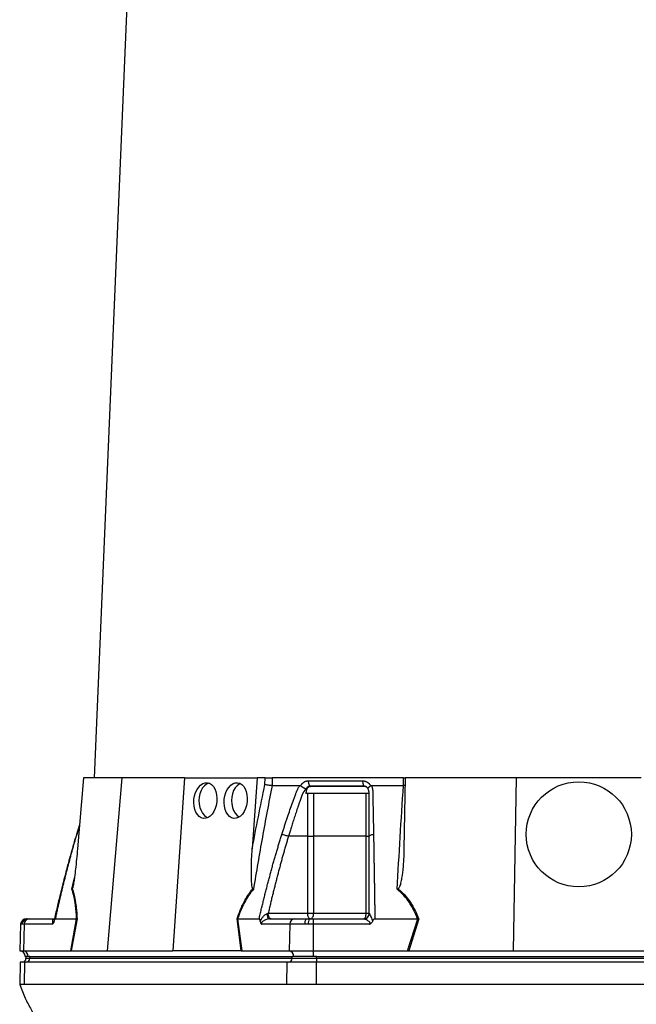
# Model space of a CAD drawing. Header units: millimetres. Extents: x 2293 to 3613, y 988 to 5170.
# Tile 7 of 12: x 2422 to 3079, y 2031 to 3079. Entities that reach past the tile are written whole.
import ezdxf

# ---------------------------------------------------------------- set-up
doc = ezdxf.new("R2010")
doc.units = ezdxf.units.MM
doc.header["$LTSCALE"] = 2

msp = doc.modelspace()

# ---------------------------------------------------------------- linework, layer by layer
at = {"color": 7, "linetype": 'Continuous', "lineweight": 25}
for p, q in [((2573.1, 3978.6), (2501.2, 2271.9)), ((2489.6, 2271.9), (2483.2, 2196.3)), ((2530.6, 2271.9), (2489.6, 2271.9)), ((2530.6, 2271.9), (2515, 2087.9)), ((2597.3, 2271.9), (2530.6, 2271.9)), ((2597.3, 2271.9), (2584.9, 2087.9)), ((2597.3, 2271.9), (2674.5, 2271.9)), ((2674.5, 2271.9), (2669.4, 2196.3)), ((2683.2, 2271.9), (2674.5, 2271.9)), ((2683, 2264.8), (2683.2, 2271.9)), ((2690.8, 2271.9), (2690.6, 2263.9)), ((2830.6, 2271.9), (2690.8, 2271.9)), ((2830.6, 2263.9), (2830.6, 2271.9)), ((2830.6, 2271.9), (2832.1, 2271.9)), ((2832.4, 2271.9), (2831.1, 2196.3)), ((2950.6, 2271.9), (2832.4, 2271.9)), ((2950.6, 2271.9), (2947.4, 2087.9)), ((3083.9, 2271.9), (2950.6, 2271.9)), ((2721.1, 2263.6), (2721.2, 2263.9)), ((2794, 2255.2), (2726.6, 2255.2)), ((2795.4, 2263.9), (2795.6, 2263.6)), ((2832.3, 2264), (2830.6, 2263.9)), ((2485.4, 2222.1), (2482.1, 2211.6)), ((2728.5, 2209.9), (2708, 2209.9)), ((2728.5, 2127.9), (2728.5, 2209.9)), ((2734.8, 2209.9), (2734.8, 2127.9)), ((2790.7, 2127.9), (2790.7, 2209.9)), ((2428.7, 2121.9), (2429.2, 2121.9)), ((2429.2, 2121.9), (2430, 2121.9)), ((2430, 2121.9), (2431.7, 2121.9)), ((2431.7, 2121.9), (2458.6, 2121.9)), ((2459.5, 2121.9), (2482.3, 2121.9)), ((2476, 2087.9), (2482.3, 2121.9)), ((2482.8, 2121.9), (2476.5, 2087.9)), ((2657.6, 2087.9), (2653.3, 2121.9)), ((2653.9, 2121.9), (2676.7, 2121.9)), ((2653.9, 2121.9), (2658.3, 2087.9)), ((2686.5, 2127.9), (2728.5, 2127.9)), ((2687.7, 2121.9), (2714.6, 2121.9)), ((2714.6, 2121.9), (2727.4, 2121.9)), ((2727.4, 2121.9), (2730.3, 2121.9)), ((2728.5, 2127.9), (2734.8, 2127.9)), ((2730.3, 2121.9), (2734.4, 2121.9)), ((2734.4, 2121.9), (2788.2, 2121.9)), ((2734.8, 2127.9), (2790.7, 2127.9)), ((2790.7, 2127.9), (2794.1, 2127.9)), ((2800.1, 2121.9), (2845.6, 2121.9)), ((2835, 2087.9), (2845.7, 2121.9)), ((2846.8, 2121.9), (2836.1, 2087.9)), ((2422.7, 2116.1), (2421.7, 2087.9)), ((2424.3, 2116.1), (2423.3, 2116.1)), ((2426.5, 2116.1), (2424.3, 2116.1)), ((2426.5, 2116.1), (2425.7, 2087.9)), ((2456.6, 2116.1), (2426.5, 2116.1)), ((2709.4, 2116.1), (2679.4, 2116.1)), ((2709.4, 2116.1), (2708.6, 2087.9)), ((2725.6, 2116.1), (2709.4, 2116.1)), ((2729.2, 2116.1), (2725.6, 2116.1)), ((2734.4, 2116.1), (2729.2, 2116.1)), ((2794.5, 2116.1), (2734.4, 2116.1)), ((2734.4, 2116.1), (2734.4, 2087.9)), ((2421.7, 2087.9), (2425.7, 2087.9)), ((2425.7, 2087.9), (2476, 2087.9)), ((2476.7, 2087.9), (2515, 2087.9)), ((2515, 2087.9), (2584.9, 2087.9)), ((2657.2, 2087.9), (2584.9, 2087.9)), ((2658.3, 2087.9), (2708.6, 2087.9)), ((2708.6, 2087.9), (2734.4, 2087.9)), ((2734.4, 2087.9), (2835, 2087.9)), ((2734.4, 2087.9), (2734.4, 2081.9)), ((2836.7, 2087.9), (2947.4, 2087.9)), ((2947.4, 2087.9), (3087.2, 2087.9)), ((2422.3, 2075.9), (2421.9, 2051.8)), ((2427.1, 2075.9), (2422.3, 2075.9)), ((2426.8, 2051.9), (2427.1, 2075.9)), ((2706.6, 2075.9), (2427.1, 2075.9)), ((2430.7, 2081.9), (2427.5, 2081.9)), ((2428.4, 2081.9), (2428.4, 2079.9)), ((2432.4, 2081.9), (2430.7, 2081.9)), ((2432.4, 2081.9), (2711.8, 2081.9)), ((2432.4, 2079.9), (2432.4, 2081.9)), ((2432.4, 2079.9), (2711.8, 2079.9)), ((2706.2, 2051.9), (2706.6, 2075.9)), ((2737.8, 2075.9), (2706.6, 2075.9)), ((2711.8, 2079.9), (2711.8, 2081.9)), ((2713.6, 2081.9), (2711.8, 2081.9)), ((2711.8, 2079.9), (2737.8, 2079.9)), ((2734.4, 2081.9), (2713.6, 2081.9)), ((2737.8, 2081.9), (2734.4, 2081.9)), ((2737.8, 2081.9), (3296.7, 2081.9)), ((2737.8, 2079.9), (2737.8, 2081.9)), ((2737.8, 2079.9), (3296.7, 2079.9)), ((2737.8, 2079.9), (2737.8, 2075.9)), ((2737.8, 2051.9), (2737.8, 2075.9)), ((3296.7, 2075.9), (2737.8, 2075.9)), ((2706.2, 2051.9), (2426.8, 2051.9)), ((3296.7, 2051.9), (2737.8, 2051.9))]:
    msp.add_line(p, q, dxfattribs=at)
at = {"color": 8, "linetype": 'Continuous', "lineweight": 25}
for p, q in [((2482.1, 2211.6), (2482.4, 2211.8)), ((2485.3, 2221.2), (2482.4, 2211.8)), ((2477.3, 2153.4), (2480, 2165.7)), ((2423.3, 2116.1), (2422.7, 2116.1)), ((2428.4, 2079.9), (2432.4, 2079.9))]:
    msp.add_line(p, q, dxfattribs=at)
at = {"color": 7, "linetype": 'Continuous', "lineweight": 25, "flags": 128}
for points in [[(2623.2, 2266.5), (2620.8, 2265.4), (2618.5, 2263.7), (2616.5, 2261.3), (2614.9, 2258.4), (2613.6, 2255.1), (2612.9, 2251.6), (2612.6, 2247.9), (2612.9, 2244.2), (2613.6, 2240.6), (2614.9, 2237.3), (2616.5, 2234.4), (2618.5, 2232.1), (2620.8, 2230.3), (2622, 2229.7)], [(2656.6, 2266), (2655.5, 2265.4), (2653.2, 2263.7), (2651.2, 2261.3), (2649.6, 2258.4), (2648.4, 2255.1), (2647.6, 2251.6), (2647.4, 2247.9), (2647.6, 2244.2), (2648.4, 2240.6), (2649.6, 2237.3), (2651.2, 2234.4), (2653.2, 2232.1), (2655.4, 2230.4)], [(2687.7, 2121.9), (2687.3, 2122), (2686.9, 2122.3), (2686.5, 2122.8), (2686.2, 2123.5), (2685.9, 2124.4), (2685.7, 2125.4), (2685.6, 2126.5), (2685.5, 2127.6)], [(2725.6, 2116.1), (2725.7, 2117.2), (2725.8, 2118.3), (2725.9, 2119.3), (2726.2, 2120.2), (2726.4, 2120.9), (2726.8, 2121.4), (2727.1, 2121.8), (2727.4, 2121.9)], [(2731.5, 2121.9), (2730.9, 2122), (2730.3, 2122.3), (2729.8, 2122.9), (2729.4, 2123.6), (2729, 2124.5), (2728.7, 2125.6), (2728.5, 2126.7), (2728.5, 2127.9)], [(2731.5, 2121.9), (2732.1, 2122), (2732.8, 2122.3), (2733.3, 2122.9), (2733.8, 2123.6), (2734.2, 2124.5), (2734.6, 2125.6), (2734.7, 2126.7), (2734.8, 2127.9)], [(2788.1, 2121.9), (2788.6, 2122), (2789.1, 2122.3), (2789.6, 2122.9), (2790, 2123.6), (2790.3, 2124.5), (2790.5, 2125.6), (2790.7, 2126.7), (2790.7, 2127.9)]]:
    msp.add_lwpolyline(points, dxfattribs=at)
at = {"color": 7, "linetype": 'Continuous', "lineweight": 25}
msp.add_circle((3017.3, 2211.9), 56, dxfattribs=at)
for centre, radius, start, end in [((2428.7, 2115.9), 6, 90, 178), ((2429.2, 2115.9), 5.93, 90.6447, 178.6908), ((2430.2, 2116.1), 5.82, 91.7006, 179.756), ((2432.1, 2116.3), 5.61, 94.2201, 182.0086), ((2715, 2116.3), 5.61, 94.2201, 182.0086), ((2738, 2117.4), 8.92, 150.2422, 188.7865), ((2788.2, 2127.8), 5.96, 270.3276, 358.0291), ((2421.5, 2081.9), 6, 0, 88), ((2425, 2082.2), 5.68, 356.3893, 83.4229), ((2707.9, 2082.2), 5.68, 356.3893, 83.4229), ((2424.4, 2079.9), 4, 270, 0), ((2428.7, 2079.6), 3.76, 274.4019, 3.8113), ((2708.1, 2079.6), 3.76, 274.4019, 3.8113)]:
    msp.add_arc(centre, radius, start, end, dxfattribs=at)
for centre in [(2619.5, 2247.9), (2651.8, 2247.9)]:
    msp.add_ellipse(centre, major_axis=(2.1, 19), ratio=0.640333, dxfattribs=at)
for centre, major_axis, ratio, start_param, end_param in [((2475.1, 2081.9), (11.8, 1), 0.499165, 1.397246, 1.415452), ((2658.7, 2081.9), (22.2, -0.4), 0.269565, 1.627237, 1.645443), ((2833.7, 2081.9), (34, 0.6), 0.175535, 1.477584, 1.49579)]:
    msp.add_ellipse(centre, major_axis=major_axis, ratio=ratio, start_param=start_param, end_param=end_param, dxfattribs=at)
for points in [[(2669.4, 2196.3), (2673.6, 2219.2), (2678.1, 2242), (2683, 2264.8)], [(2729.1, 2268.8), (2747.6, 2268.8), (2767, 2268.8), (2787, 2268.8)], [(2690.6, 2263.9), (2695.4, 2263.9), (2705.1, 2263.9), (2715.2, 2263.9), (2720.2, 2263.9)], [(2727.2, 2259.1), (2727, 2259.3), (2726.8, 2259.5), (2726.6, 2259.7)], [(2727.2, 2259.1), (2726.8, 2257.8), (2726.7, 2256.5), (2726.6, 2255.2)], [(2731.1, 2263.1), (2731.2, 2263), (2731.3, 2262.9), (2731.4, 2262.8)], [(2788.8, 2262.8), (2788.8, 2262.9), (2788.7, 2263), (2788.6, 2263.1)], [(2796.5, 2263.9), (2802.1, 2263.9), (2813.4, 2263.9), (2824.8, 2263.9), (2830.6, 2263.9)], [(2790.7, 2209.9), (2771.4, 2209.9), (2752.7, 2209.9), (2734.8, 2209.9)], [(2477.7, 2153.9), (2477.6, 2153.7), (2477.4, 2153.5), (2477.3, 2153.4)], [(2670.1, 2153.9), (2670.4, 2153.7), (2670.5, 2153.5), (2670.7, 2153.4)], [(2824.8, 2153.9), (2824.5, 2153.7), (2824.2, 2153.5), (2823.8, 2153.4)], [(2482.3, 2121.9), (2482.5, 2121.9), (2482.7, 2121.9), (2482.8, 2121.9)], [(2482.3, 2121.9), (2482.3, 2121.9), (2482.3, 2121.9), (2482.3, 2121.9)], [(2653.9, 2121.9), (2653.7, 2121.9), (2653.5, 2121.9), (2653.3, 2121.9)], [(2653.9, 2121.9), (2653.9, 2121.9), (2653.9, 2121.9), (2653.9, 2121.9)], [(2685.5, 2127.6), (2685.8, 2127.7), (2686.2, 2127.8), (2686.5, 2127.9)], [(2794.1, 2127.9), (2794.1, 2127.8), (2794.1, 2127.7), (2794.2, 2127.6)], [(2845.7, 2121.9), (2845.7, 2121.9), (2845.7, 2121.9), (2845.6, 2121.9)], [(2845.7, 2121.9), (2846.1, 2121.9), (2846.4, 2121.9), (2846.8, 2121.9)], [(2476, 2087.9), (2476.2, 2087.9), (2476.3, 2087.9), (2476.5, 2087.9)], [(2657.6, 2087.9), (2657.8, 2087.9), (2658.1, 2087.9), (2658.3, 2087.9)], [(2835, 2087.9), (2835.4, 2087.9), (2835.8, 2087.9), (2836.1, 2087.9)], [(2426.8, 2051.9), (2425.9, 2051.9), (2424.4, 2051.9), (2422.9, 2051.9), (2422.1, 2051.9), (2421.9, 2051.9), (2421.9, 2051.9)]]:
    msp.add_open_spline(points, degree=3, dxfattribs=at)
for points, knots in [([(2690.6, 2263.9), (2690, 2263.9), (2689.4, 2263.9), (2688.1, 2264), (2687.4, 2264.1), (2686.4, 2264.2), (2686.1, 2264.3), (2685.4, 2264.4), (2685.1, 2264.4), (2684.4, 2264.5), (2684.1, 2264.6), (2683.5, 2264.7), (2683.2, 2264.7), (2683, 2264.8)], [0, 0, 0, 0, 0.25, 0.25, 0.5, 0.5, 0.625, 0.625, 0.75, 0.75, 0.875, 0.875, 1, 1, 1, 1]), ([(2683.2, 2271.9), (2683.7, 2271.9), (2684.3, 2271.9), (2685.6, 2271.9), (2686.3, 2271.9), (2687.3, 2271.9), (2687.7, 2271.9), (2688.3, 2271.9), (2688.7, 2271.9), (2689.7, 2271.9), (2690.3, 2271.9), (2690.8, 2271.9)], [0, 0, 0, 0, 0.25, 0.25, 0.5, 0.5, 0.625, 0.625, 0.75, 0.75, 1, 1, 1, 1]), ([(2721.2, 2263.9), (2721.3, 2264), (2721.5, 2264.3), (2721.7, 2264.7), (2722, 2265), (2722.2, 2265.4), (2722.5, 2265.7), (2722.8, 2266), (2723.1, 2266.3), (2723.4, 2266.6), (2723.8, 2266.9), (2724.1, 2267.2), (2724.5, 2267.4), (2724.8, 2267.6), (2725.3, 2267.9), (2725.9, 2268.2), (2726.7, 2268.5), (2727.5, 2268.7), (2728.3, 2268.8), (2728.8, 2268.8), (2729.1, 2268.8)], [0, 0, 0, 0, 0.044249, 0.088103, 0.131644, 0.174954, 0.21812, 0.261226, 0.304357, 0.347601, 0.391041, 0.434763, 0.478847, 0.523375, 0.568424, 0.654803, 0.740537, 0.826241, 0.912528, 1, 1, 1, 1]), ([(2729.1, 2268.8), (2729.1, 2268.2), (2729.1, 2267.7), (2729.3, 2266.5), (2729.4, 2265.9), (2729.8, 2264.9), (2730, 2264.4), (2730.5, 2263.6), (2730.8, 2263.3), (2731.1, 2263.1)], [0, 0, 0, 0, 0.25, 0.25, 0.5, 0.5, 0.75, 0.75, 1, 1, 1, 1]), ([(2787, 2268.8), (2787.2, 2268.8), (2787.5, 2268.8), (2787.9, 2268.8), (2788.3, 2268.7), (2788.7, 2268.7), (2789.2, 2268.6), (2789.6, 2268.5), (2790, 2268.3), (2790.4, 2268.2), (2790.8, 2268), (2791.3, 2267.8), (2791.9, 2267.4), (2792.6, 2267), (2793.3, 2266.5), (2793.9, 2265.9), (2794.4, 2265.3), (2794.9, 2264.6), (2795.2, 2264.1), (2795.4, 2263.9)], [0, 0, 0, 0, 0.043919, 0.087472, 0.13073, 0.173768, 0.216664, 0.259492, 0.30233, 0.345255, 0.388344, 0.431671, 0.51489, 0.596546, 0.677156, 0.757259, 0.837405, 0.91814, 1, 1, 1, 1]), ([(2787, 2268.8), (2787, 2268.2), (2787, 2267.7), (2787.2, 2266.5), (2787.3, 2265.9), (2787.6, 2264.9), (2787.8, 2264.4), (2788.2, 2263.6), (2788.4, 2263.3), (2788.6, 2263.1)], [0, 0, 0, 0, 0.25, 0.25, 0.5, 0.5, 0.75, 0.75, 1, 1, 1, 1]), ([(2690.6, 2263.9), (2687, 2245.6), (2683.5, 2227.2), (2676.9, 2190.4), (2673.7, 2171.9), (2670.7, 2153.4)], [0, 0, 0, 0, 0.5, 0.5, 1, 1, 1, 1]), ([(2701, 2211.8), (2701.4, 2213.2), (2702.3, 2215.9), (2703.6, 2220), (2705, 2224.1), (2706.3, 2228.1), (2708.1, 2233.4), (2710.3, 2239.8), (2712.5, 2246.1), (2714.3, 2251.1), (2715.4, 2254.1), (2716.2, 2256.2), (2716.7, 2257.4), (2717.1, 2258.4), (2717.6, 2259.4), (2718.1, 2260.5), (2718.8, 2261.6), (2719.5, 2262.8), (2720, 2263.5), (2720.2, 2263.9)], [0, 0, 0, 0, 0.077777, 0.1552, 0.232272, 0.308995, 0.385372, 0.530526, 0.674474, 0.747423, 0.819615, 0.846383, 0.869761, 0.889755, 0.906383, 0.929523, 0.9528, 0.976272, 1, 1, 1, 1]), ([(2726.3, 2259.8), (2726.2, 2259.7), (2726, 2259.4), (2725.6, 2259), (2725.2, 2258.5), (2724.9, 2258.1), (2724.6, 2257.6), (2724.3, 2257.2), (2724, 2256.8), (2723.7, 2256.3), (2723.5, 2255.9), (2723.3, 2255.5), (2723.1, 2255.1), (2722.9, 2254.7), (2722.6, 2254.2), (2722.4, 2253.6), (2722.1, 2252.9), (2721.9, 2252.3), (2721.7, 2251.6), (2721.5, 2251), (2721.3, 2250.5), (2721.2, 2250.1), (2720.9, 2249.5), (2720.7, 2248.7), (2720.1, 2247), (2719.2, 2244.5), (2718.1, 2241.3), (2717.1, 2238.2), (2715.8, 2234.3), (2714.2, 2229.5), (2712.4, 2224), (2710.8, 2218.9), (2709.4, 2214.3), (2708.5, 2211.3), (2708, 2209.9)], [0, 0, 0, 0, 0.010662, 0.021198, 0.031594, 0.041839, 0.051919, 0.061821, 0.071533, 0.08104, 0.09033, 0.099392, 0.108213, 0.116783, 0.125091, 0.138719, 0.152205, 0.165558, 0.178786, 0.1919, 0.198167, 0.207477, 0.219813, 0.235151, 0.25346, 0.319418, 0.382864, 0.443812, 0.502275, 0.618272, 0.726011, 0.825493, 0.916782, 1, 1, 1, 1]), ([(2720.2, 2263.9), (2720.3, 2263.9), (2720.4, 2263.9), (2720.6, 2263.8), (2720.8, 2263.8), (2720.9, 2263.7), (2721, 2263.6), (2721.1, 2263.6)], [0, 0, 0, 0, 0.212576, 0.416535, 0.614103, 0.807726, 1, 1, 1, 1]), ([(2721.1, 2263.6), (2721.1, 2263.5), (2721.3, 2263.4), (2721.5, 2263.2), (2721.8, 2263.1), (2722, 2262.9), (2722.3, 2262.7), (2722.5, 2262.6), (2722.8, 2262.4), (2723, 2262.3), (2723.4, 2262), (2723.9, 2261.7), (2724.4, 2261.4), (2724.9, 2261.1), (2725.4, 2260.9), (2725.8, 2260.7), (2726.1, 2260.5), (2726.3, 2260.3), (2726.5, 2260.2), (2726.5, 2260.1), (2726.6, 2260.1)], [0, 0, 0, 0, 0.048652, 0.096489, 0.14339, 0.189242, 0.233941, 0.277392, 0.319512, 0.360225, 0.399465, 0.506174, 0.603082, 0.689684, 0.765815, 0.831582, 0.887296, 0.933441, 0.970686, 1, 1, 1, 1]), ([(2731.1, 2263.1), (2731, 2263.1), (2730.8, 2263.1), (2730.5, 2263.1), (2730.2, 2263), (2729.9, 2263), (2729.6, 2262.9), (2729.4, 2262.8), (2729.1, 2262.7), (2728.7, 2262.5), (2728.2, 2262.1), (2727.7, 2261.7), (2727.3, 2261.2), (2727, 2260.8), (2726.8, 2260.4), (2726.7, 2260.2), (2726.6, 2260.1)], [0, 0, 0, 0, 0.053313, 0.106595, 0.159871, 0.213166, 0.266505, 0.319913, 0.373415, 0.427036, 0.56447, 0.685213, 0.789238, 0.876442, 0.946711, 1, 1, 1, 1]), ([(2731.4, 2262.8), (2730.9, 2262.8), (2730.5, 2262.8), (2729.6, 2262.4), (2729.2, 2262.2), (2728.6, 2261.6), (2728.4, 2261.5), (2728.1, 2261.1), (2727.9, 2260.8), (2727.7, 2260.4), (2727.6, 2260.1), (2727.4, 2259.6), (2727.3, 2259.4), (2727.2, 2259.1)], [0, 0, 0, 0, 0.25, 0.25, 0.5, 0.5, 0.625, 0.625, 0.75, 0.75, 0.875, 0.875, 1, 1, 1, 1]), ([(2728.5, 2209.9), (2728.5, 2217.4), (2728.5, 2225), (2728.5, 2236.3), (2728.5, 2242), (2728.5, 2248.6), (2728.5, 2251.9), (2728.5, 2253.3), (2728.5, 2254), (2728.5, 2254.3), (2728.5, 2254.7), (2728.5, 2255), (2728.4, 2255.2)], [0, 0, 0, 0, 0.5, 0.5, 0.75, 0.875, 0.9375, 0.96875, 0.96875, 0.984375, 0.984375, 1, 1, 1, 1]), ([(2788.6, 2263.1), (2786.3, 2263.1), (2781.4, 2263.1), (2774.3, 2263.1), (2766.9, 2263.1), (2761.9, 2263.1), (2756.7, 2263.1), (2751.8, 2263.1), (2744.6, 2263.1), (2737.8, 2263.1), (2733.2, 2263.1), (2731.1, 2263.1)], [0.7589111, 0.7589111, 0.7589111, 0.7589111, 0.7820302, 0.8131687, 0.8443073, 0.8754458, 0.8754458, 0.9065844, 0.9377229, 0.9688615, 0.9919807, 0.9919807, 0.9919807, 0.9919807]), ([(2788.8, 2262.8), (2778.9, 2262.9), (2769.2, 2262.9), (2750, 2262.9), (2740.6, 2262.9), (2731.4, 2262.8)], [0, 0, 0, 0, 0.5, 0.5, 1, 1, 1, 1]), ([(2734.8, 2255.2), (2734.8, 2255), (2734.8, 2254.7), (2734.8, 2254.3), (2734.8, 2254), (2734.8, 2253.3), (2734.8, 2251.9), (2734.8, 2248.6), (2734.8, 2242), (2734.8, 2228.8), (2734.8, 2217.4), (2734.8, 2209.9)], [0, 0, 0, 0, 0.015625, 0.015625, 0.03125, 0.03125, 0.0625, 0.125, 0.25, 0.5, 1, 1, 1, 1]), ([(2793.1, 2260.1), (2793, 2260.1), (2793, 2260.3), (2792.8, 2260.6), (2792.7, 2260.8), (2792.4, 2261.2), (2792.2, 2261.5), (2791.8, 2261.9), (2791.4, 2262.2), (2790.9, 2262.5), (2790.4, 2262.8), (2789.8, 2263), (2789.2, 2263.1), (2788.8, 2263.1), (2788.6, 2263.1)], [0, 0, 0, 0, 0.038504, 0.086514, 0.144034, 0.211029, 0.287449, 0.37325, 0.468405, 0.572922, 0.680036, 0.786786, 0.893373, 1, 1, 1, 1]), ([(2793.4, 2259.1), (2793.2, 2259.6), (2793, 2260.1), (2792.4, 2261.1), (2792.1, 2261.5), (2791.5, 2262), (2791.2, 2262.1), (2790.8, 2262.4), (2790.6, 2262.5), (2790.1, 2262.7), (2789.8, 2262.7), (2789.3, 2262.8), (2789.1, 2262.8), (2788.8, 2262.8)], [0, 0, 0, 0, 0.25, 0.25, 0.5, 0.5, 0.625, 0.625, 0.75, 0.75, 0.875, 0.875, 1, 1, 1, 1]), ([(2790.7, 2209.9), (2790.7, 2217.4), (2790.7, 2225), (2790.7, 2236.3), (2790.7, 2242), (2790.7, 2248.6), (2790.7, 2251.9), (2790.7, 2253.3), (2790.7, 2254), (2790.7, 2254.3), (2790.7, 2254.7), (2790.7, 2255), (2790.7, 2255.2)], [0, 0, 0, 0, 0.5, 0.5, 0.75, 0.875, 0.9375, 0.96875, 0.96875, 0.984375, 0.984375, 1, 1, 1, 1]), ([(2793.1, 2260.1), (2793.1, 2260.1), (2793, 2260.2), (2793, 2260.2), (2793, 2260.3), (2793, 2260.4), (2793, 2260.5), (2793, 2260.6), (2793, 2260.7), (2793, 2260.9), (2793, 2261), (2793.1, 2261.2), (2793.2, 2261.4), (2793.3, 2261.6), (2793.5, 2261.8), (2793.7, 2262), (2793.9, 2262.3), (2794.3, 2262.6), (2794.6, 2262.9), (2795.1, 2263.3), (2795.4, 2263.5), (2795.6, 2263.6)], [0, 0, 0, 0, 0.017248, 0.037456, 0.060913, 0.087838, 0.118407, 0.152763, 0.191026, 0.233291, 0.279627, 0.330072, 0.384627, 0.443251, 0.505852, 0.572276, 0.648655, 0.730209, 0.816408, 0.906598, 1, 1, 1, 1]), ([(2794.1, 2209.9), (2794.1, 2212.3), (2794.1, 2217.6), (2794.1, 2226), (2794.1, 2233), (2794.1, 2238.2), (2794.1, 2241.3), (2794.1, 2244.5), (2794.1, 2247), (2794.1, 2248.9), (2794.1, 2249.9), (2794.1, 2251), (2794.1, 2252.1), (2794.1, 2253.2), (2794.1, 2254), (2794.1, 2254.7), (2794, 2255.1), (2794, 2255.6), (2794, 2256.1), (2793.9, 2256.6), (2793.8, 2257.1), (2793.8, 2257.6), (2793.6, 2258.2), (2793.5, 2258.7), (2793.3, 2259.3), (2793.2, 2259.6), (2793.2, 2259.8)], [0, 0, 0, 0, 0.1430849, 0.3087961, 0.4974272, 0.5558348, 0.6167425, 0.6801666, 0.746121, 0.7674049, 0.7887232, 0.8100742, 0.8314556, 0.8528654, 0.8743009, 0.8830022, 0.8923359, 0.9022824, 0.9128154, 0.9239043, 0.9355143, 0.9476077, 0.9601447, 0.9730839, 0.986383, 1, 1, 1, 1]), ([(2795.6, 2263.6), (2795.6, 2263.6), (2795.7, 2263.7), (2795.8, 2263.8), (2796, 2263.8), (2796.2, 2263.8), (2796.3, 2263.9), (2796.4, 2263.9), (2796.5, 2263.9)], [0, 0, 0, 0, 0.160202, 0.321039, 0.484027, 0.650625, 0.822199, 1, 1, 1, 1]), ([(2796.5, 2263.9), (2796.6, 2263.7), (2796.7, 2263.2), (2796.9, 2262.6), (2797.1, 2262), (2797.2, 2261.3), (2797.4, 2260.7), (2797.5, 2260.1), (2797.6, 2259.4), (2797.7, 2258.8), (2797.8, 2257.9), (2797.8, 2256.8), (2797.9, 2255), (2797.9, 2252.9), (2797.9, 2250.5), (2798, 2246.5), (2798.1, 2240.8), (2798.3, 2233.6), (2798.4, 2226.4), (2798.5, 2219.1), (2798.6, 2214.2), (2798.6, 2211.8)], [0, 0, 0, 0, 0.0134228, 0.0267382, 0.0399565, 0.0530881, 0.0661437, 0.0791341, 0.0920702, 0.1049632, 0.1178244, 0.141662, 0.1728313, 0.2170572, 0.2634912, 0.3121266, 0.4491557, 0.58733, 0.7237611, 0.8613131, 1, 1, 1, 1]), ([(2823.8, 2153.4), (2824.9, 2171.9), (2825.9, 2190.4), (2828.2, 2227.2), (2829.3, 2245.6), (2830.5, 2263.9)], [0, 0, 0, 0, 0.5, 0.5, 1, 1, 1, 1]), ([(2482.4, 2211.8), (2482, 2210.5), (2481.2, 2207.8), (2480, 2203.7), (2478.8, 2199.6), (2477.7, 2195.5), (2476.5, 2191.4), (2475.4, 2187.3), (2474.3, 2183.1), (2473.2, 2178.9), (2472.1, 2174.7), (2471, 2170.4), (2469.9, 2166.1), (2468.8, 2161.8), (2467.7, 2157.5), (2466.7, 2153.1), (2465.6, 2148.7), (2464.6, 2144.3), (2463.6, 2139.9), (2462.5, 2135.4), (2461.5, 2130.9), (2460.5, 2126.4), (2459.9, 2123.4), (2459.5, 2121.9)], [0, 0, 0, 0, 0.045336, 0.090894, 0.136674, 0.182678, 0.228907, 0.275362, 0.322044, 0.368954, 0.416093, 0.463462, 0.511063, 0.558896, 0.606962, 0.655262, 0.703798, 0.752569, 0.801578, 0.850824, 0.900309, 0.950034, 1, 1, 1, 1]), ([(2676.7, 2121.9), (2677.1, 2123.5), (2677.9, 2126.9), (2679.1, 2131.9), (2680.3, 2136.8), (2681.5, 2141.8), (2682.7, 2146.6), (2683.9, 2151.5), (2685.2, 2156.3), (2686.4, 2161.1), (2687.7, 2165.9), (2689, 2170.6), (2690.2, 2175.3), (2691.5, 2180), (2692.9, 2184.6), (2694.2, 2189.2), (2695.5, 2193.8), (2696.9, 2198.4), (2698.2, 2202.9), (2699.6, 2207.3), (2700.5, 2210.3), (2701, 2211.8)], [0, 0, 0, 0, 0.055211, 0.110128, 0.164753, 0.219086, 0.273129, 0.326884, 0.38035, 0.43353, 0.486425, 0.539036, 0.591365, 0.643413, 0.695181, 0.746671, 0.797884, 0.848822, 0.899487, 0.949879, 1, 1, 1, 1]), ([(2701, 2211.8), (2701.4, 2211.7), (2701.9, 2211.7), (2703.1, 2211.4), (2703.7, 2211.3), (2705, 2210.9), (2705.7, 2210.7), (2707, 2210.3), (2707.5, 2210.1), (2708, 2209.9)], [0, 0, 0, 0, 0.25, 0.25, 0.5, 0.5, 0.75, 0.75, 1, 1, 1, 1]), ([(2794.1, 2209.9), (2794.1, 2210.1), (2794.2, 2210.3), (2794.6, 2210.7), (2794.9, 2210.9), (2795.8, 2211.3), (2796.3, 2211.4), (2797.4, 2211.7), (2798, 2211.7), (2798.6, 2211.8)], [0, 0, 0, 0, 0.25, 0.25, 0.5, 0.5, 0.75, 0.75, 1, 1, 1, 1]), ([(2798.6, 2211.8), (2798.7, 2210.5), (2798.7, 2207.8), (2798.8, 2203.7), (2798.9, 2199.6), (2798.9, 2195.5), (2799, 2191.4), (2799.1, 2187.3), (2799.1, 2183.1), (2799.2, 2178.9), (2799.3, 2174.7), (2799.3, 2170.4), (2799.4, 2166.1), (2799.5, 2161.8), (2799.5, 2157.5), (2799.6, 2153.1), (2799.7, 2148.7), (2799.7, 2144.3), (2799.8, 2139.9), (2799.9, 2135.4), (2799.9, 2130.9), (2800, 2126.4), (2800.1, 2123.4), (2800.1, 2121.9)], [0, 0, 0, 0, 0.045336, 0.090894, 0.136674, 0.182678, 0.228907, 0.275362, 0.322044, 0.368954, 0.416093, 0.463462, 0.511063, 0.558896, 0.606962, 0.655262, 0.703798, 0.752569, 0.801578, 0.850824, 0.900309, 0.950034, 1, 1, 1, 1]), ([(2482.1, 2211.6), (2481.1, 2208.1), (2479.2, 2201.8), (2476.8, 2193.4), (2475, 2186.9), (2473.7, 2182.3), (2472.7, 2178.6), (2471.5, 2174), (2469.8, 2167.5), (2467.4, 2158.5), (2464.6, 2147.2), (2461.5, 2134.1), (2459.4, 2124.8), (2458.3, 2120)], [0, 0, 0, 0, 0.114972, 0.208016, 0.279155, 0.328403, 0.359855, 0.402611, 0.476354, 0.574573, 0.69727, 0.844439, 1, 1, 1, 1]), ([(2708, 2209.9), (2707.6, 2208.4), (2706.8, 2205.6), (2705.5, 2201.3), (2704.2, 2197), (2703, 2192.6), (2701.7, 2188.2), (2700.5, 2183.8), (2699.3, 2179.3), (2698.1, 2174.8), (2696.9, 2170.3), (2695.7, 2165.7), (2694.5, 2161.1), (2693.3, 2156.4), (2692.2, 2151.8), (2691, 2147), (2689.8, 2142.3), (2688.7, 2137.5), (2687.6, 2132.7), (2686.8, 2129.5), (2686.5, 2127.9)], [0, 0, 0, 0, 0.052635, 0.105608, 0.158921, 0.212573, 0.266566, 0.320902, 0.37558, 0.430604, 0.485973, 0.541688, 0.597751, 0.654162, 0.710923, 0.768034, 0.825496, 0.883311, 0.941478, 1, 1, 1, 1]), ([(2728.5, 2209.9), (2729.4, 2209.9), (2730.6, 2209.9), (2732.8, 2209.9), (2733.9, 2209.9), (2734.8, 2209.9)], [0, 0, 0, 0, 0.5, 0.5, 1, 1, 1, 1]), ([(2790.7, 2209.9), (2791.7, 2209.9), (2792.6, 2209.9), (2793.8, 2209.9), (2794.1, 2209.9), (2794.1, 2209.9)], [0, 0, 0, 0, 0.5, 0.5, 1, 1, 1, 1]), ([(2794.1, 2127.9), (2794.1, 2129.6), (2794.1, 2133), (2794.1, 2138.1), (2794.1, 2143.1), (2794.1, 2148.2), (2794.1, 2153.1), (2794.1, 2158.1), (2794.1, 2163), (2794.1, 2167.8), (2794.1, 2172.7), (2794.1, 2177.4), (2794.1, 2182.2), (2794.1, 2186.9), (2794.1, 2191.6), (2794.1, 2196.2), (2794.1, 2200.8), (2794.1, 2205.3), (2794.1, 2208.4), (2794.1, 2209.9)], [0, 0, 0, 0, 0.061953, 0.123509, 0.18467, 0.245435, 0.305808, 0.365787, 0.425376, 0.484574, 0.543383, 0.601804, 0.659839, 0.717488, 0.774754, 0.831636, 0.888137, 0.944258, 1, 1, 1, 1]), ([(2483.2, 2196.3), (2482.9, 2192.7), (2482.6, 2189.1), (2481.9, 2181.9), (2481.5, 2178.3), (2480.9, 2172.9), (2480.7, 2171.1), (2480.2, 2167.5), (2480, 2165.7), (2479.6, 2163), (2479.5, 2162.2), (2479.2, 2160.4), (2479.1, 2159.5), (2478.8, 2157.8), (2478.6, 2156.9), (2478.3, 2155.6), (2478.2, 2155.2), (2478.1, 2154.7), (2478, 2154.5), (2477.9, 2154.1), (2477.8, 2154), (2477.7, 2153.9)], [0, 0, 0, 0, 0.25, 0.25, 0.5, 0.5, 0.625, 0.625, 0.75, 0.75, 0.8125, 0.8125, 0.875, 0.875, 0.9375, 0.9375, 0.96875, 0.96875, 0.984375, 0.984375, 1, 1, 1, 1]), ([(2670.1, 2153.9), (2670, 2154), (2669.9, 2154.1), (2669.8, 2154.5), (2669.7, 2154.7), (2669.5, 2155.2), (2669.4, 2155.7), (2669.2, 2156.9), (2669.1, 2157.8), (2668.9, 2159.5), (2668.8, 2160.4), (2668.7, 2162.2), (2668.7, 2163.1), (2668.5, 2165.7), (2668.5, 2167.5), (2668.5, 2171.1), (2668.5, 2172.9), (2668.5, 2178.3), (2668.6, 2181.9), (2668.9, 2189.1), (2669.1, 2192.7), (2669.4, 2196.3)], [0, 0, 0, 0, 0.015625, 0.015625, 0.03125, 0.03125, 0.0625, 0.0625, 0.125, 0.125, 0.1875, 0.1875, 0.25, 0.25, 0.375, 0.375, 0.5, 0.5, 0.75, 0.75, 1, 1, 1, 1]), ([(2831.1, 2196.3), (2831, 2192.7), (2830.9, 2189.1), (2830.5, 2181.9), (2830.2, 2178.3), (2829.7, 2172.9), (2829.5, 2171.1), (2829, 2167.5), (2828.7, 2165.7), (2828.2, 2163), (2828, 2162.2), (2827.7, 2160.4), (2827.4, 2159.5), (2827, 2157.8), (2826.7, 2156.9), (2826.2, 2155.6), (2826, 2155.2), (2825.6, 2154.7), (2825.5, 2154.5), (2825.2, 2154.1), (2825, 2154), (2824.8, 2153.9)], [0, 0, 0, 0, 0.25, 0.25, 0.5, 0.5, 0.625, 0.625, 0.75, 0.75, 0.8125, 0.8125, 0.875, 0.875, 0.9375, 0.9375, 0.96875, 0.96875, 0.984375, 0.984375, 1, 1, 1, 1]), ([(2482.3, 2121.9), (2482.2, 2124.9), (2482, 2127.9), (2481.6, 2132.3), (2481.4, 2133.7), (2481.1, 2136.5), (2480.9, 2137.9), (2480.3, 2141.9), (2479.8, 2144.5), (2478.6, 2149.2), (2478, 2151.4), (2477.3, 2153.4)], [0, 0, 0, 0, 0.25, 0.25, 0.375, 0.375, 0.5, 0.5, 0.75, 0.75, 1, 1, 1, 1]), ([(2477.7, 2153.9), (2478.1, 2152.8), (2478.4, 2151.8), (2479.1, 2149.5), (2479.4, 2148.4), (2480.2, 2144.7), (2480.7, 2142.1), (2481.3, 2138.1), (2481.5, 2136.7), (2481.9, 2133.8), (2482, 2132.4), (2482.5, 2128), (2482.7, 2125), (2482.8, 2121.9)], [0, 0, 0, 0, 0.125, 0.125, 0.25, 0.25, 0.5, 0.5, 0.625, 0.625, 0.75, 0.75, 1, 1, 1, 1]), ([(2653.3, 2121.9), (2654.3, 2125), (2655.4, 2128), (2657.2, 2132.4), (2657.8, 2133.8), (2659.1, 2136.7), (2659.8, 2138.1), (2661.8, 2142.1), (2663.3, 2144.7), (2665.8, 2148.4), (2666.6, 2149.5), (2668.3, 2151.8), (2669.2, 2152.8), (2670.1, 2153.9)], [0, 0, 0, 0, 0.25, 0.25, 0.375, 0.375, 0.5, 0.5, 0.75, 0.75, 0.875, 0.875, 1, 1, 1, 1]), ([(2670.7, 2153.4), (2668.9, 2151.4), (2667.2, 2149.2), (2664, 2144.5), (2662.5, 2141.9), (2660.4, 2137.9), (2659.7, 2136.5), (2658.4, 2133.7), (2657.8, 2132.3), (2656, 2127.9), (2655, 2124.9), (2653.9, 2121.9)], [0, 0, 0, 0, 0.25, 0.25, 0.5, 0.5, 0.625, 0.625, 0.75, 0.75, 1, 1, 1, 1]), ([(2845.6, 2121.9), (2844.5, 2124.9), (2843.2, 2127.9), (2841, 2132.3), (2840.2, 2133.7), (2838.6, 2136.5), (2837.7, 2137.9), (2835, 2141.9), (2833.1, 2144.5), (2828.7, 2149.2), (2826.4, 2151.4), (2823.8, 2153.4)], [0, 0, 0, 0, 0.25, 0.25, 0.375, 0.375, 0.5, 0.5, 0.75, 0.75, 1, 1, 1, 1]), ([(2824.8, 2153.9), (2826.1, 2152.8), (2827.3, 2151.8), (2829.7, 2149.5), (2830.9, 2148.4), (2834.1, 2144.7), (2836.1, 2142.1), (2838.8, 2138.1), (2839.7, 2136.7), (2841.4, 2133.8), (2842.1, 2132.4), (2844.3, 2128), (2845.6, 2125), (2846.8, 2121.9)], [0, 0, 0, 0, 0.125, 0.125, 0.25, 0.25, 0.5, 0.5, 0.625, 0.625, 0.75, 0.75, 1, 1, 1, 1]), ([(2456.6, 2116.1), (2456.7, 2116.3), (2456.8, 2116.5), (2456.9, 2116.9), (2457, 2117.2), (2457.1, 2117.7), (2457.1, 2117.9), (2457.1, 2118.3), (2457.1, 2118.5), (2457.1, 2119), (2457.1, 2119.3), (2457.1, 2119.8), (2457, 2120), (2457.1, 2120.7), (2457.2, 2121.1), (2457.5, 2121.5), (2457.6, 2121.6), (2457.9, 2121.8), (2458, 2121.8), (2458.3, 2121.9), (2458.5, 2121.9), (2458.6, 2121.9)], [0, 0, 0, 0, 0.0625, 0.0625, 0.125, 0.125, 0.1875, 0.1875, 0.25, 0.25, 0.375, 0.375, 0.5, 0.5, 0.75, 0.75, 0.875, 0.875, 0.9375, 0.9375, 1, 1, 1, 1]), ([(2458.1, 2119.1), (2458.1, 2118.7), (2458, 2118.4), (2457.8, 2117.8), (2457.6, 2117.5), (2457.4, 2117), (2457.2, 2116.8), (2456.9, 2116.4), (2456.7, 2116.2), (2456.6, 2116.1)], [0, 0, 0, 0, 0.25, 0.25, 0.5, 0.5, 0.75, 0.75, 1, 1, 1, 1]), ([(2459.5, 2121.9), (2459.4, 2121.9), (2459.2, 2121.7), (2458.9, 2121.3), (2458.8, 2121.1), (2458.6, 2120.5), (2458.5, 2120.2), (2458.3, 2119.7), (2458.2, 2119.4), (2458.1, 2119.1)], [0, 0, 0, 0, 0.25, 0.25, 0.5, 0.5, 0.75, 0.75, 1, 1, 1, 1]), ([(2458.5, 2120.5), (2458.4, 2120.2), (2458.3, 2119.7), (2458.2, 2119.2), (2458.1, 2119.1)], [0, 0, 0, 0, 0.669178, 1, 1, 1, 1]), ([(2678, 2119.1), (2677.8, 2119.7), (2677.7, 2120.3), (2677.4, 2121.1), (2677.3, 2121.3), (2677.1, 2121.6), (2677.1, 2121.7), (2676.9, 2121.8), (2676.8, 2121.9), (2676.8, 2121.9)], [0, 0, 0, 0, 0.5, 0.5, 0.75, 0.75, 0.875, 0.875, 1, 1, 1, 1]), ([(2678, 2119.1), (2678.3, 2120), (2678.7, 2120.9), (2679.7, 2122.6), (2680.3, 2123.4), (2681.5, 2124.9), (2682.2, 2125.6), (2683.4, 2126.6), (2683.8, 2126.8), (2684.6, 2127.3), (2685.1, 2127.5), (2685.5, 2127.6)], [0, 0, 0, 0, 0.25, 0.25, 0.5, 0.5, 0.75, 0.75, 0.875, 0.875, 1, 1, 1, 1]), ([(2678, 2119.1), (2678, 2118.7), (2678.1, 2118.4), (2678.3, 2117.8), (2678.4, 2117.5), (2678.6, 2117), (2678.8, 2116.8), (2679, 2116.4), (2679.2, 2116.2), (2679.4, 2116.1)], [0, 0, 0, 0, 0.25, 0.25, 0.5, 0.5, 0.75, 0.75, 1, 1, 1, 1]), ([(2687.7, 2121.9), (2687.2, 2121.9), (2686.7, 2121.8), (2685.7, 2121.6), (2685.2, 2121.5), (2683.8, 2121.1), (2683, 2120.7), (2681.8, 2120), (2681.4, 2119.8), (2680.7, 2119.3), (2680.3, 2119), (2679.8, 2118.5), (2679.7, 2118.3), (2679.4, 2117.9), (2679.3, 2117.7), (2679.2, 2117.2), (2679.2, 2116.9), (2679.2, 2116.5), (2679.3, 2116.3), (2679.4, 2116.1)], [0, 0, 0, 0, 0.125, 0.125, 0.25, 0.25, 0.5, 0.5, 0.625, 0.625, 0.75, 0.75, 0.8125, 0.8125, 0.875, 0.875, 0.9375, 0.9375, 1, 1, 1, 1]), ([(2689.5, 2121.9), (2689.1, 2121.9), (2688.7, 2122), (2688, 2122.6), (2687.6, 2123.1), (2687.1, 2124.2), (2686.8, 2124.8), (2686.5, 2126.3), (2686.5, 2127.1), (2686.5, 2127.9)], [0, 0, 0, 0, 0.25, 0.25, 0.5, 0.5, 0.75, 0.75, 1, 1, 1, 1]), ([(2734.4, 2121.9), (2734.4, 2121.9), (2734.4, 2121.7), (2734.4, 2121.2), (2734.4, 2120.7), (2734.4, 2119.6), (2734.4, 2118.9), (2734.4, 2117.5), (2734.4, 2116.8), (2734.4, 2116.1)], [0, 0, 0, 0, 0.25, 0.25, 0.5, 0.5, 0.75, 0.75, 1, 1, 1, 1]), ([(2788.1, 2121.9), (2788.9, 2121.9), (2789.6, 2122), (2791.1, 2122.6), (2791.8, 2123.1), (2792.9, 2124.2), (2793.3, 2124.8), (2793.9, 2126.3), (2794.1, 2127.1), (2794.1, 2127.9)], [0, 0, 0, 0, 0.25, 0.25, 0.5, 0.5, 0.75, 0.75, 1, 1, 1, 1]), ([(2794.5, 2116.1), (2794.6, 2116.3), (2794.8, 2116.5), (2795, 2116.9), (2795.1, 2117.2), (2795, 2117.7), (2794.9, 2117.9), (2794.7, 2118.3), (2794.5, 2118.5), (2794.1, 2119), (2793.7, 2119.3), (2792.9, 2119.8), (2792.5, 2120), (2791.4, 2120.7), (2790.6, 2121.1), (2789.5, 2121.5), (2789.2, 2121.6), (2788.8, 2121.8), (2788.6, 2121.8), (2788.4, 2121.9), (2788.3, 2121.9), (2788.2, 2121.9)], [0, 0, 0, 0, 0.0625, 0.0625, 0.125, 0.125, 0.1875, 0.1875, 0.25, 0.25, 0.375, 0.375, 0.5, 0.5, 0.75, 0.75, 0.875, 0.875, 0.9375, 0.9375, 1, 1, 1, 1]), ([(2794.2, 2127.6), (2794.2, 2127.5), (2794.3, 2127.3), (2794.6, 2126.8), (2794.7, 2126.6), (2795.2, 2125.6), (2795.5, 2124.9), (2796.2, 2123.4), (2796.5, 2122.6), (2797.1, 2120.9), (2797.3, 2120), (2797.4, 2119.1)], [0, 0, 0, 0, 0.125, 0.125, 0.25, 0.25, 0.5, 0.5, 0.75, 0.75, 1, 1, 1, 1]), ([(2797.4, 2119.1), (2797.3, 2118.7), (2797.1, 2118.4), (2796.7, 2117.8), (2796.5, 2117.5), (2796, 2117), (2795.7, 2116.8), (2795.1, 2116.4), (2794.8, 2116.2), (2794.5, 2116.1)], [0, 0, 0, 0, 0.25, 0.25, 0.5, 0.5, 0.75, 0.75, 1, 1, 1, 1]), ([(2800.1, 2121.9), (2799.7, 2121.9), (2799.4, 2121.7), (2798.9, 2121.3), (2798.6, 2121.1), (2798.2, 2120.5), (2798, 2120.2), (2797.7, 2119.7), (2797.6, 2119.4), (2797.4, 2119.1)], [0, 0, 0, 0, 0.25, 0.25, 0.5, 0.5, 0.75, 0.75, 1, 1, 1, 1]), ([(2421.9, 2051.9), (2423.6, 2047.1), (2427, 2037.9), (2433.5, 2025.7), (2440.2, 2015.3), (2446.9, 2006.6), (2452.6, 2000.2), (2456.2, 1996.7), (2457.4, 1995.5)], [0, 0, 0, 0, 0.227858, 0.43344, 0.617531, 0.78059, 0.92285, 1, 1, 1, 1]), ([(2737.8, 2051.9), (2736, 2051.9), (2732.7, 2051.9), (2728.1, 2051.9), (2723.7, 2051.9), (2720.9, 2051.9), (2718.2, 2051.9), (2715.6, 2051.9), (2712.1, 2051.9), (2709, 2051.9), (2707.1, 2051.9), (2706.2, 2051.9)], [0.66072828, 0.66072828, 0.66072828, 0.66072828, 0.66221288, 0.66369747, 0.66518207, 0.66666667, 0.66666667, 0.66815126, 0.66963586, 0.67112046, 0.67260505, 0.67260505, 0.67260505, 0.67260505])]:
    msp.add_open_spline(points, degree=3, knots=knots, dxfattribs=at)

doc.saveas('drawing.dxf')
